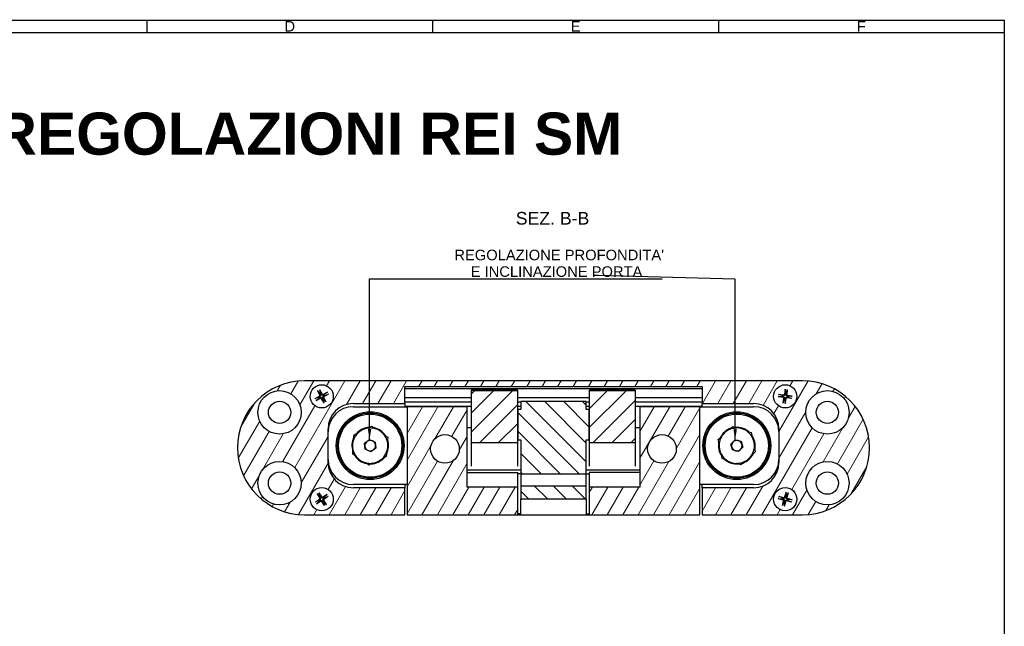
# Model space of a CAD drawing. Header units: millimetres. Extents: x 5 to 415, y 4 to 292.
# Tile 5 of 5: x 181 to 415, y 148 to 292. Entities that reach past the tile are written whole.
import ezdxf

# ---------------------------------------------------------------- set-up
doc = ezdxf.new("R2010")
doc.units = ezdxf.units.MM
for name, color, linetype, lineweight in [('Bordo (ISO)', 7, 'Continuous', 25), ('Simbolo (ISO)', 7, 'Continuous', 25), ('Tratteggio (ISO)', 7, 'Continuous', 15), ('Visibile (ISO)', 7, 'Continuous', 25)]:
    doc.layers.add(name, color=color, linetype=linetype, lineweight=lineweight)
doc.styles.add('Etichetta testo (ISO)', font='ARIAL.TTF')
doc.styles.add('Miglioranzo', font='ARIAL.TTF')
doc.dimstyles.new('Default - Metodo 1b (ISO)$7', dxfattribs={"dimtxt": 2.5, "dimasz": 2.5, "dimexe": 3.175, "dimexo": 0, "dimgap": 0.762, "dimtad": 1, "dimtoh": 1, "dimrnd": 1e-08, "dimtxsty": 'Miglioranzo', "dimcen": 0.09, "dimdle": 10, "dimclrd": 256, "dimclre": 256, "dimclrt": 256, "dimazin": 2, "dimtfac": 1.4, "dimtmove": 0, "dimatfit": 3, "dimfxl": 1, "dimtolj": 1, "dimlwd": -1, "dimlwe": -1, "dimarcsym": 0})

# ---------------------------------------------------------------- blocks, each defined once
blk = doc.blocks.new('Bordi Bordo A3')
at = {"layer": 'Bordo (ISO)'}
for p, q in [((8, 292), (415, 292)), ((211.5, 292), (211.5, 289)), ((279.33, 292), (279.33, 289)), ((347.17, 292), (347.17, 289)), ((415, 292), (415, 5)), ((415, 292), (415, 289)), ((5, 289), (415, 289))]:
    blk.add_line(p, q, dxfattribs=at)
at = {"layer": 'Bordo (ISO)', "insert": (245.42, 290.5), "char_height": 2.5, "width": 7.6983, "attachment_point": 5, "style": 'Miglioranzo'}
blk.add_mtext('D', dxfattribs=at)
at = {"layer": 'Bordo (ISO)', "char_height": 2.5, "attachment_point": 5, "style": 'Miglioranzo'}
for s, insert in [('E', (313.25, 290.5)), ('F', (381.08, 290.5))]:
    blk.add_mtext(s, dxfattribs=dict(at, insert=insert))

msp = doc.modelspace()

# ---------------------------------------------------------------- hatches: boundary and pattern name
at = {"layer": 'Tratteggio (ISO)'}
h = msp.add_hatch(dxfattribs=at)
h.set_pattern_fill('ANSI31', color=256, scale=25.4, angle=15, style=0)
h.set_pattern_definition([(60, (0, 0), (-2.74963, 1.5875), [])])
edge = h.paths.add_edge_path()
edge.add_line((272.76, 201), (272.76, 205))
edge.add_line((272.76, 205), (343.26, 205))
edge.add_line((343.26, 205), (343.26, 201))
edge.add_line((343.26, 201), (355.51, 201))
edge.add_ellipse((355.51, 195), major_axis=(0, 6), ratio=1, start_angle=270, end_angle=360, ccw=False)
edge.add_line((361.51, 195), (361.51, 187))
edge.add_ellipse((355.51, 187), major_axis=(6, 0), ratio=1, start_angle=270, end_angle=360, ccw=False)
edge.add_line((355.51, 181), (343.26, 181))
edge.add_line((343.26, 181), (343.26, 174.6))
edge.add_line((343.26, 174.6), (367.11, 174.6))
edge.add_ellipse((367.11, 190.5), major_axis=(0, -15.9), ratio=1, start_angle=0, end_angle=180)
edge.add_line((367.11, 206.4), (248.91, 206.4))
edge.add_ellipse((248.91, 190.5), major_axis=(0, 15.9), ratio=1, start_angle=0, end_angle=180)
edge.add_line((248.91, 174.6), (272.76, 174.6))
edge.add_line((272.76, 174.6), (272.76, 181))
edge.add_line((272.76, 181), (260.51, 181))
edge.add_ellipse((260.51, 187), major_axis=(0, -6), ratio=1, start_angle=270, end_angle=360, ccw=False)
edge.add_line((254.51, 187), (254.51, 195))
edge.add_ellipse((260.51, 195), major_axis=(-6, 0), ratio=1, start_angle=270, end_angle=360, ccw=False)
edge.add_line((260.51, 201), (272.76, 201))
edge = h.paths.add_edge_path(flags=0)
edge.add_ellipse((373.01, 182.1), major_axis=(5.15, 0), ratio=1, start_angle=0, end_angle=360)
edge = h.paths.add_edge_path(flags=0)
edge.add_ellipse((373.01, 198.9), major_axis=(5.15, 0), ratio=1, start_angle=0, end_angle=360)
edge = h.paths.add_edge_path(flags=0)
edge.add_ellipse((243.01, 182.1), major_axis=(5.15, 0), ratio=1, start_angle=0, end_angle=360)
edge = h.paths.add_edge_path(flags=0)
edge.add_ellipse((243.01, 198.9), major_axis=(5.15, 0), ratio=1, start_angle=0, end_angle=360)
edge = h.paths.add_edge_path(flags=0)
edge.add_ellipse((253.01, 178.3), major_axis=(-1.48, 2.32), ratio=1, start_angle=0, end_angle=360)
edge = h.paths.add_edge_path(flags=0)
edge.add_ellipse((253.01, 202.7), major_axis=(-1.27, 2.44), ratio=1, start_angle=0, end_angle=360)
edge = h.paths.add_edge_path(flags=0)
edge.add_ellipse((363.01, 178.3), major_axis=(0.72, 2.65), ratio=1, start_angle=0, end_angle=360)
edge = h.paths.add_edge_path(flags=0)
edge.add_ellipse((363.01, 202.7), major_axis=(0.4, 2.72), ratio=1, start_angle=0, end_angle=360)
h.paths.add_polyline_path([(287.51, 200.25), (273.26, 200.25), (273.26, 174.6), (299.51, 174.6), (299.51, 181.17), (287.51, 181.17)])
edge = h.paths.add_edge_path(flags=0)
edge.add_ellipse((282.26, 190.22), major_axis=(3.4, 0), ratio=1, start_angle=0, end_angle=360)
h.paths.add_polyline_path([(342.76, 181.75), (342.76, 200.25), (328.51, 200.25), (328.51, 181.17), (316.51, 181.17), (316.51, 174.6), (342.76, 174.6)])
edge = h.paths.add_edge_path(flags=0)
edge.add_ellipse((333.76, 190.22), major_axis=(3.4, 0), ratio=1, start_angle=0, end_angle=360)
h = msp.add_hatch(dxfattribs=at)
h.set_pattern_fill('ANSI31', color=256, scale=25.4, style=0)
h.set_pattern_definition([(45, (0, 0), (-2.245064, 2.245064), [])])
h.paths.add_polyline_path([(299.51, 203.99), (288.51, 203.99), (288.51, 191.72), (299.51, 191.72), (299.51, 192.41), (299.51, 199.61)])
h.paths.add_polyline_path([(316.51, 203.99), (316.51, 199.61), (316.51, 192.41), (316.51, 191.72), (327.51, 191.72), (327.51, 203.99)])
h = msp.add_hatch(dxfattribs=at)
h.set_pattern_fill('ANSI31', color=256, scale=25.4, angle=90.0002, style=0)
h.set_pattern_definition([(135.0002, (0, 0), (-2.245056, -2.245072), [])])
h.paths.add_polyline_path([(315.76, 192.41), (316.51, 192.41), (316.51, 199.61), (315.76, 199.61), (315.76, 201.45), (300.26, 201.45), (300.26, 199.61), (299.51, 199.61), (299.51, 192.41), (300.26, 192.41), (300.26, 184.32), (315.76, 184.32)])
h.paths.add_polyline_path([(315.76, 178.38), (315.76, 181.41), (300.26, 181.41), (300.26, 178.38)])

# ---------------------------------------------------------------- linework, layer by layer
at = {"layer": 'Visibile (ISO)'}
for p, q in [((367.11, 206.4), (248.91, 206.4)), ((252.03, 204.04), (252.54, 203.01)), ((252.07, 203.96), (252.56, 203.31)), ((252.48, 204.28), (253.03, 203.26)), ((252.78, 203.42), (252.52, 204.2)), ((254.35, 203.69), (253.32, 203.17)), ((254.27, 203.64), (253.61, 203.16)), ((272.76, 201), (272.76, 205)), ((272.76, 205), (343.26, 205)), ((272.76, 204.6), (278.76, 204.6)), ((278.76, 204.6), (337.26, 204.6)), ((288.51, 204.19), (288.51, 204.01)), ((288.51, 204.19), (288.51, 204.19)), ((299.51, 204.19), (288.51, 204.19)), ((288.51, 203.99), (288.51, 204.01)), ((299.51, 203.99), (288.51, 203.99)), ((288.51, 203.99), (288.51, 191.72)), ((299.51, 204.19), (299.51, 204.19)), ((299.51, 204.01), (299.51, 204.19)), ((299.51, 204.01), (299.51, 203.99)), ((299.51, 191.72), (299.51, 203.99)), ((316.51, 204.19), (316.51, 204.01)), ((316.51, 204.19), (316.51, 204.19)), ((327.51, 204.19), (316.51, 204.19)), ((316.51, 203.99), (316.51, 204.01)), ((316.51, 203.99), (316.51, 191.72)), ((327.51, 203.99), (316.51, 203.99)), ((327.51, 204.19), (327.51, 204.19)), ((327.51, 204.01), (327.51, 204.19)), ((327.51, 204.01), (327.51, 203.99)), ((327.51, 191.72), (327.51, 203.99)), ((337.26, 204.6), (343.26, 204.6)), ((343.26, 205), (343.26, 201)), ((363, 204.37), (362.81, 203.23)), ((362.99, 204.28), (363, 203.46)), ((363.24, 203.42), (363.48, 204.2)), ((363.5, 204.29), (363.36, 203.15)), ((251.44, 202.17), (252.45, 202.72)), ((252.3, 202.47), (251.52, 202.21)), ((251.67, 201.72), (252.71, 202.23)), ((251.75, 201.76), (252.41, 202.25)), ((253.55, 201.13), (252.99, 202.14)), ((253.25, 201.99), (253.51, 201.21)), ((253.95, 201.44), (253.46, 202.1)), ((254, 201.36), (253.48, 202.4)), ((254.59, 203.24), (253.57, 202.68)), ((253.73, 202.94), (254.5, 203.2)), ((260.51, 201), (272.76, 201)), ((272.76, 202.4), (278.76, 202.4)), ((272.76, 201.4), (278.76, 201.4)), ((272.76, 201), (272.76, 200.25)), ((278.76, 202.4), (288.51, 202.4)), ((278.76, 201.4), (288.51, 201.4)), ((299.51, 202.4), (316.51, 202.4)), ((299.51, 201.4), (300.26, 201.4)), ((315.76, 201.45), (300.26, 201.45)), ((300.26, 201.45), (300.26, 199.61)), ((315.76, 199.61), (315.76, 201.45)), ((315.76, 201.4), (316.51, 201.4)), ((327.51, 202.4), (337.26, 202.4)), ((327.51, 201.4), (337.26, 201.4)), ((337.26, 202.4), (343.26, 202.4)), ((337.26, 201.4), (343.26, 201.4)), ((343.26, 201), (355.51, 201)), ((343.26, 200.25), (343.26, 201)), ((361.35, 202.69), (362.49, 202.5)), ((361.42, 203.19), (362.57, 203.05)), ((361.44, 202.68), (362.26, 202.69)), ((362.29, 202.93), (361.51, 203.17)), ((362.52, 201.11), (362.67, 202.26)), ((362.78, 201.99), (362.54, 201.2)), ((363.03, 201.04), (363.22, 202.18)), ((363.04, 201.13), (363.03, 201.95)), ((364.6, 202.22), (363.45, 202.36)), ((364.67, 202.72), (363.53, 202.91)), ((363.73, 202.48), (364.51, 202.23)), ((364.58, 202.73), (363.76, 202.72)), ((260.51, 200.25), (273.26, 200.25)), ((272.76, 200.4), (278.76, 200.4)), ((287.51, 200.25), (273.26, 200.25)), ((273.26, 200.25), (273.26, 174.6)), ((278.76, 200.4), (288.51, 200.4)), ((287.51, 181.17), (287.51, 200.25)), ((299.51, 200.4), (300.26, 200.4)), ((300.26, 199.61), (299.51, 199.61)), ((299.51, 199.61), (299.51, 192.41)), ((315.76, 200.4), (316.51, 200.4)), ((316.51, 199.61), (315.76, 199.61)), ((316.51, 192.41), (316.51, 199.61)), ((327.51, 200.4), (337.26, 200.4)), ((342.76, 200.25), (328.51, 200.25)), ((328.51, 200.25), (328.51, 181.17)), ((337.26, 200.4), (343.26, 200.4)), ((342.76, 181.75), (342.76, 200.25)), ((342.76, 200.25), (355.51, 200.25)), ((254.51, 187), (254.51, 195)), ((264.31, 195.35), (264.85, 195.61)), ((264.85, 195.61), (265.35, 195.27)), ((288.51, 195.22), (287.51, 195.22)), ((328.51, 195.22), (327.51, 195.22)), ((350.11, 195.12), (350.56, 195.52)), ((350.56, 195.52), (351.13, 195.34)), ((354.38, 194.27), (354.95, 194.09)), ((354.95, 194.09), (355.07, 193.5)), ((361.51, 195), (361.51, 187)), ((260.65, 193), (260.69, 193.6)), ((260.69, 193.6), (261.23, 193.86)), ((263.19, 191.59), (264.36, 192.44)), ((264.36, 192.44), (265.68, 191.85)), ((265.68, 191.85), (265.83, 190.41)), ((268.17, 193.35), (268.67, 193.01)), ((268.67, 193.01), (268.63, 192.41)), ((288.51, 191.72), (299.51, 191.72)), ((288.51, 191.72), (288.51, 186.11)), ((299.51, 192.41), (300.26, 192.41)), ((299.51, 186.11), (299.51, 191.72)), ((300.26, 192.41), (300.26, 184.32)), ((315.76, 192.41), (316.51, 192.41)), ((315.76, 184.32), (315.76, 192.41)), ((316.51, 191.72), (327.51, 191.72)), ((316.51, 191.72), (316.51, 186.11)), ((327.51, 186.11), (327.51, 191.72)), ((347.12, 192.44), (347.57, 192.84)), ((347.25, 191.85), (347.12, 192.44)), ((350.12, 191.37), (351.13, 192.4)), ((351.13, 192.4), (352.53, 192.03)), ((352.53, 192.03), (352.91, 190.64)), ((260.35, 188.99), (260.4, 189.59)), ((263.34, 190.16), (263.19, 191.59)), ((264.66, 189.57), (263.34, 190.16)), ((265.83, 190.41), (264.66, 189.57)), ((350.5, 189.98), (350.12, 191.37)), ((351.89, 189.61), (350.5, 189.98)), ((352.91, 190.64), (351.89, 189.61)), ((355.9, 189.57), (355.46, 189.17)), ((355.78, 190.16), (355.9, 189.57)), ((260.85, 188.66), (260.35, 188.99)), ((268.33, 188.41), (267.79, 188.15)), ((268.38, 189.01), (268.33, 188.41)), ((348.07, 187.92), (347.95, 188.51)), ((348.64, 187.73), (348.07, 187.92)), ((264.17, 186.4), (263.68, 186.73)), ((264.71, 186.66), (264.17, 186.4)), ((300.26, 185.22), (287.51, 185.22)), ((287.51, 184.6), (299.51, 184.6)), ((299.51, 181.17), (299.51, 184.6)), ((328.51, 185.22), (315.76, 185.22)), ((328.51, 184.6), (316.51, 184.6)), ((316.51, 184.6), (316.51, 181.17)), ((352.47, 186.48), (351.89, 186.67)), ((352.91, 186.88), (352.47, 186.48)), ((300.26, 184.35), (299.51, 184.35)), ((300.26, 184.32), (315.76, 184.32)), ((300.26, 184.32), (300.26, 182.49)), ((300.26, 182.49), (300.26, 181.41)), ((315.76, 184.35), (316.51, 184.35)), ((315.76, 182.49), (315.76, 184.32)), ((315.76, 181.41), (315.76, 182.49)), ((273.26, 181.75), (260.51, 181.75)), ((272.76, 181), (260.51, 181)), ((272.76, 181.75), (272.76, 181)), ((272.76, 174.6), (272.76, 181)), ((299.51, 181.17), (287.51, 181.17)), ((299.51, 174.6), (299.51, 181.17)), ((315.76, 181.41), (300.26, 181.41)), ((300.26, 181.41), (300.26, 178.38)), ((315.76, 178.38), (315.76, 181.41)), ((328.51, 181.17), (316.51, 181.17)), ((316.51, 181.17), (316.51, 174.6)), ((342.76, 174.6), (342.76, 181.75)), ((355.51, 181.75), (342.76, 181.75)), ((343.26, 181), (343.26, 181.75)), ((355.51, 181), (343.26, 181)), ((343.26, 181), (343.26, 174.6)), ((363.2, 179.96), (362.87, 178.85)), ((251.49, 177.64), (252.45, 178.28)), ((252.32, 178.01), (251.57, 177.68)), ((251.76, 177.21), (252.75, 177.81)), ((251.84, 177.26), (252.45, 177.8)), ((251.92, 179.55), (252.52, 178.57)), ((251.97, 179.48), (252.51, 178.86)), ((252.34, 179.83), (252.98, 178.86)), ((252.72, 179), (252.39, 179.75)), ((253.68, 176.78), (253.04, 177.74)), ((254.26, 179.4), (253.27, 178.8)), ((253.31, 177.61), (253.63, 176.86)), ((254.11, 177.05), (253.51, 178.04)), ((254.06, 177.13), (253.51, 177.74)), ((254.19, 179.35), (253.57, 178.81)), ((254.53, 178.97), (253.57, 178.33)), ((253.7, 178.6), (254.46, 178.92)), ((300.26, 178.38), (315.76, 178.38)), ((300.26, 174.6), (300.26, 178.38)), ((315.76, 178.38), (315.76, 174.6)), ((361.36, 178.49), (362.47, 178.16)), ((361.45, 178.47), (362.26, 178.38)), ((361.49, 178.98), (362.61, 178.7)), ((362.33, 178.62), (361.58, 178.95)), ((362.33, 176.78), (362.62, 177.91)), ((362.7, 177.62), (362.36, 176.87)), ((362.82, 176.65), (363.15, 177.76)), ((363.18, 179.87), (363.09, 179.05)), ((363.33, 178.99), (363.66, 179.73)), ((363.69, 179.82), (363.41, 178.7)), ((364.53, 177.63), (363.41, 177.91)), ((364.66, 178.12), (363.55, 178.44)), ((363.7, 177.99), (364.44, 177.65)), ((364.57, 178.14), (363.76, 178.23)), ((362.84, 176.74), (362.93, 177.55)), ((248.91, 174.6), (272.76, 174.6)), ((273.26, 174.6), (299.51, 174.6)), ((300.26, 174.85), (299.51, 174.85)), ((299.51, 174.6), (300.26, 174.6)), ((300.26, 174.6), (315.76, 174.6)), ((315.76, 174.85), (316.51, 174.85)), ((315.76, 174.6), (316.51, 174.6)), ((316.51, 174.6), (342.76, 174.6)), ((343.26, 174.6), (367.11, 174.6))]:
    msp.add_line(p, q, dxfattribs=at)
for centre, radius in [((243.01, 198.9), 5.15), ((253.01, 202.7), 2.75), ((363.01, 202.7), 2.75), ((373.01, 198.9), 5.15), ((243.01, 198.9), 2.65), ((373.01, 198.9), 2.65), ((264.51, 191), 8.05), ((264.51, 191), 7.75), ((351.51, 191), 8.05), ((351.51, 191), 7.75), ((264.51, 191), 7.5), ((351.51, 191), 7.5), ((282.26, 190.22), 3.4), ((333.76, 190.22), 3.4), ((243.01, 182.1), 5.15), ((373.01, 182.1), 5.15), ((243.01, 182.1), 2.65), ((373.01, 182.1), 2.65), ((253.01, 178.3), 2.75), ((363.01, 178.3), 2.75)]:
    msp.add_circle(centre, radius, dxfattribs=at)
for centre, radius, start, end in [((248.91, 190.5), 15.9, 90, 270), ((367.11, 190.5), 15.9, 270, 90), ((253.01, 202.7), 0.752, 108.1207, 126.905), ((363.01, 202.7), 0.752, 72.3479, 91.1322), ((253.01, 202.7), 0.752, 198.1207, 216.905), ((252.35, 202.91), 0.215, 298.6451, 26.3806), ((252.8, 202.04), 0.215, 28.6451, 116.3806), ((253.22, 203.37), 0.215, 208.6451, 296.3806), ((253.01, 202.7), 0.752, 288.1207, 306.905), ((253.67, 202.49), 0.215, 118.6451, 206.3806), ((253.01, 202.7), 0.752, 18.1207, 36.905), ((260.51, 195), 6, 90, 180), ((355.51, 195), 6, 0, 90), ((363.01, 202.7), 0.752, 162.3479, 181.1322), ((362.46, 202.29), 0.215, 352.8723, 80.6078), ((362.6, 203.26), 0.215, 262.8723, 350.6078), ((363.01, 202.7), 0.752, 252.3479, 271.1322), ((363.43, 202.15), 0.215, 82.8723, 170.6078), ((363.57, 203.12), 0.215, 172.8723, 260.6078), ((363.01, 202.7), 0.752, 342.3479, 1.1322), ((260.51, 194.25), 6, 90, 180), ((278.26, 199.72), 5, 172.1951, 173.9267), ((337.76, 199.72), 5, 6.0733, 7.8049), ((355.51, 194.25), 6, 0, 90), ((264.51, 191), 4.2, 133.5467, 158.0411), ((264.51, 191), 4.35, 92.6529, 138.9349), ((264.51, 191), 4.2, 98.0411, 133.5467), ((264.51, 191), 4.2, 73.5467, 98.0411), ((264.51, 191), 4.35, 32.6529, 78.9349), ((264.51, 191), 4.2, 38.0411, 73.5467), ((351.51, 191), 4.35, 108.7713, 155.0533), ((351.51, 191), 4.2, 114.1595, 149.6651), ((351.51, 191), 4.2, 89.6651, 114.1595), ((351.51, 191), 4.35, 48.7713, 95.0533), ((351.51, 191), 4.2, 54.1595, 89.6651), ((351.51, 191), 4.2, 29.6651, 54.1595), ((264.51, 191), 4.35, 152.6529, 198.9349), ((264.51, 191), 4.2, 158.0411, 193.5467), ((264.51, 191), 1.25, 125.8605, 185.8605), ((264.51, 191), 1.25, 65.8605, 125.8605), ((264.51, 191), 1.25, 5.8605, 65.8605), ((264.51, 191), 4.2, 13.5467, 38.0411), ((264.51, 191), 4.35, 332.6529, 18.9349), ((264.51, 191), 4.2, 338.0411, 13.5467), ((351.51, 191), 4.35, 168.7713, 215.0533), ((351.51, 191), 4.2, 149.6651, 174.1595), ((351.51, 191), 1.25, 135.2675, 195.2675), ((351.51, 191), 1.25, 75.2675, 135.2675), ((351.51, 191), 1.25, 15.2675, 75.2675), ((351.51, 191), 4.35, 348.7713, 35.0533), ((351.51, 191), 4.2, 354.1595, 29.6651), ((264.51, 191), 4.2, 193.5467, 218.0411), ((264.51, 191), 1.25, 185.8605, 245.8605), ((264.51, 191), 1.25, 245.8605, 305.8605), ((264.51, 191), 1.25, 305.8605, 5.8605), ((264.51, 191), 4.2, 313.5467, 338.0411), ((351.51, 191), 4.2, 174.1595, 209.6651), ((351.51, 191), 1.25, 195.2675, 255.2675), ((351.51, 191), 1.25, 255.2675, 315.2675), ((351.51, 191), 1.25, 315.2675, 15.2675), ((351.51, 191), 4.2, 329.6651, 354.1595), ((260.51, 187.75), 6, 180, 270), ((260.51, 187), 6, 180, 270), ((264.51, 191), 4.35, 212.6529, 258.9349), ((264.51, 191), 4.2, 218.0411, 253.5467), ((264.51, 191), 4.2, 253.5467, 278.0411), ((264.51, 191), 4.35, 272.6529, 318.9349), ((264.51, 191), 4.2, 278.0411, 313.5467), ((351.51, 191), 4.2, 209.6651, 234.1595), ((351.51, 191), 4.35, 228.7713, 275.0533), ((351.51, 191), 4.2, 234.1595, 269.6651), ((351.51, 191), 4.2, 269.6651, 294.1595), ((351.51, 191), 4.35, 288.7713, 335.0533), ((351.51, 191), 4.2, 294.1595, 329.6651), ((355.51, 187.75), 6, 270, 0), ((355.51, 187), 6, 270, 0), ((253.01, 178.3), 0.752, 203.0663, 221.8507), ((252.33, 178.45), 0.215, 303.5908, 31.3263), ((253.01, 178.3), 0.752, 113.0663, 131.8507), ((252.86, 177.63), 0.215, 33.5908, 121.3263), ((253.16, 178.98), 0.215, 213.5908, 301.3263), ((253.01, 178.3), 0.752, 293.0663, 311.8507), ((253.69, 178.15), 0.215, 123.5908, 211.3263), ((253.01, 178.3), 0.752, 23.0663, 41.8507), ((363.01, 178.3), 0.752, 155.3397, 174.1241), ((362.41, 177.96), 0.215, 345.8642, 73.5997), ((362.67, 178.91), 0.215, 255.8642, 343.5997), ((363.01, 178.3), 0.752, 245.3397, 264.1241), ((363.01, 178.3), 0.752, 65.3397, 84.1241), ((363.36, 177.7), 0.215, 75.8642, 163.5997), ((363.61, 178.65), 0.215, 165.8642, 253.5997), ((363.01, 178.3), 0.752, 335.3397, 354.1241)]:
    msp.add_arc(centre, radius, start, end, dxfattribs=at)
for points, knots in [([(252.07, 203.96), (252.07, 203.97), (252.07, 203.97), (252.06, 203.99), (252.05, 204), (252.04, 204.02), (252.03, 204.03), (252.03, 204.04)], [0.03495487, 0.03495487, 0.03495487, 0.03495487, 0.03801973, 0.03801973, 0.04181436, 0.04181436, 0.04566018, 0.04566018, 0.04566018, 0.04566018]), ([(252.48, 204.28), (252.48, 204.27), (252.49, 204.25), (252.5, 204.23), (252.51, 204.22), (252.51, 204.21), (252.52, 204.2), (252.52, 204.2)], [0.0153115, 0.0153115, 0.0153115, 0.0153115, 0.01915732, 0.01915732, 0.02295195, 0.02295195, 0.02601681, 0.02601681, 0.02601681, 0.02601681]), ([(254.27, 203.64), (254.28, 203.65), (254.28, 203.65), (254.3, 203.66), (254.31, 203.66), (254.33, 203.68), (254.34, 203.68), (254.35, 203.69)], [0.03495487, 0.03495487, 0.03495487, 0.03495487, 0.03801973, 0.03801973, 0.04181436, 0.04181436, 0.04566018, 0.04566018, 0.04566018, 0.04566018]), ([(362.99, 204.28), (362.99, 204.28), (362.99, 204.29), (362.99, 204.3), (362.99, 204.32), (362.99, 204.34), (362.99, 204.35), (363, 204.37)], [0.03495487, 0.03495487, 0.03495487, 0.03495487, 0.03801973, 0.03801973, 0.04181436, 0.04181436, 0.04566018, 0.04566018, 0.04566018, 0.04566018]), ([(363.5, 204.29), (363.5, 204.28), (363.5, 204.27), (363.49, 204.24), (363.49, 204.23), (363.49, 204.21), (363.48, 204.21), (363.48, 204.2)], [0.0153115, 0.0153115, 0.0153115, 0.0153115, 0.01915732, 0.01915732, 0.02295195, 0.02295195, 0.02601681, 0.02601681, 0.02601681, 0.02601681]), ([(251.44, 202.17), (251.45, 202.18), (251.46, 202.18), (251.48, 202.19), (251.49, 202.2), (251.51, 202.2), (251.52, 202.21), (251.52, 202.21)], [0.0153115, 0.0153115, 0.0153115, 0.0153115, 0.01915732, 0.01915732, 0.02295195, 0.02295195, 0.02601681, 0.02601681, 0.02601681, 0.02601681]), ([(251.75, 201.76), (251.75, 201.76), (251.74, 201.76), (251.73, 201.75), (251.72, 201.74), (251.7, 201.73), (251.68, 201.72), (251.67, 201.72)], [0.03495487, 0.03495487, 0.03495487, 0.03495487, 0.03801973, 0.03801973, 0.04181436, 0.04181436, 0.04566018, 0.04566018, 0.04566018, 0.04566018]), ([(252.69, 203.08), (252.7, 203.04), (252.72, 203), (252.73, 202.94), (252.73, 202.91), (252.73, 202.85), (252.72, 202.82), (252.71, 202.77), (252.69, 202.74), (252.66, 202.69), (252.65, 202.67), (252.6, 202.62), (252.57, 202.6), (252.53, 202.58)], [0.16722794, 0.16722794, 0.16722794, 0.16722794, 0.17980141, 0.17980141, 0.1882428, 0.1882428, 0.19668418, 0.19668418, 0.20512557, 0.20512557, 0.21356695, 0.21356695, 0.22614043, 0.22614043, 0.22614043, 0.22614043]), ([(252.64, 202.38), (252.67, 202.4), (252.71, 202.41), (252.77, 202.42), (252.8, 202.42), (252.86, 202.42), (252.89, 202.42), (252.95, 202.4), (252.97, 202.39), (253.02, 202.36), (253.04, 202.34), (253.09, 202.29), (253.11, 202.26), (253.13, 202.22)], [0.16722794, 0.16722794, 0.16722794, 0.16722794, 0.17980141, 0.17980141, 0.1882428, 0.1882428, 0.19668418, 0.19668418, 0.20512557, 0.20512557, 0.21356695, 0.21356695, 0.22614043, 0.22614043, 0.22614043, 0.22614043]), ([(253.39, 203.03), (253.35, 203.01), (253.31, 203), (253.25, 202.98), (253.22, 202.98), (253.16, 202.99), (253.13, 202.99), (253.08, 203.01), (253.05, 203.02), (253, 203.05), (252.98, 203.07), (252.93, 203.12), (252.91, 203.15), (252.89, 203.19)], [0.16722794, 0.16722794, 0.16722794, 0.16722794, 0.17980141, 0.17980141, 0.1882428, 0.1882428, 0.19668418, 0.19668418, 0.20512557, 0.20512557, 0.21356695, 0.21356695, 0.22614043, 0.22614043, 0.22614043, 0.22614043]), ([(253.34, 202.33), (253.32, 202.36), (253.3, 202.4), (253.29, 202.47), (253.29, 202.49), (253.29, 202.55), (253.3, 202.58), (253.32, 202.64), (253.33, 202.66), (253.36, 202.71), (253.38, 202.74), (253.42, 202.78), (253.46, 202.81), (253.49, 202.82)], [0.16722794, 0.16722794, 0.16722794, 0.16722794, 0.17980141, 0.17980141, 0.1882428, 0.1882428, 0.19668418, 0.19668418, 0.20512557, 0.20512557, 0.21356695, 0.21356695, 0.22614043, 0.22614043, 0.22614043, 0.22614043]), ([(253.55, 201.13), (253.54, 201.14), (253.53, 201.15), (253.52, 201.17), (253.52, 201.19), (253.51, 201.2), (253.51, 201.21), (253.51, 201.21)], [0.0153115, 0.0153115, 0.0153115, 0.0153115, 0.01915732, 0.01915732, 0.02295195, 0.02295195, 0.02601681, 0.02601681, 0.02601681, 0.02601681]), ([(253.95, 201.44), (253.95, 201.44), (253.96, 201.43), (253.97, 201.42), (253.97, 201.41), (253.98, 201.39), (253.99, 201.37), (254, 201.36)], [0.03495487, 0.03495487, 0.03495487, 0.03495487, 0.03801973, 0.03801973, 0.04181436, 0.04181436, 0.04566018, 0.04566018, 0.04566018, 0.04566018]), ([(254.59, 203.24), (254.58, 203.23), (254.56, 203.22), (254.54, 203.21), (254.53, 203.21), (254.51, 203.2), (254.51, 203.2), (254.5, 203.2)], [0.0153115, 0.0153115, 0.0153115, 0.0153115, 0.01915732, 0.01915732, 0.02295195, 0.02295195, 0.02601681, 0.02601681, 0.02601681, 0.02601681]), ([(361.44, 202.68), (361.44, 202.68), (361.43, 202.68), (361.41, 202.68), (361.4, 202.68), (361.38, 202.68), (361.36, 202.69), (361.35, 202.69)], [0.03495487, 0.03495487, 0.03495487, 0.03495487, 0.03801973, 0.03801973, 0.04181436, 0.04181436, 0.04566018, 0.04566018, 0.04566018, 0.04566018]), ([(361.42, 203.19), (361.43, 203.19), (361.45, 203.19), (361.47, 203.18), (361.48, 203.18), (361.5, 203.18), (361.51, 203.18), (361.51, 203.17)], [0.0153115, 0.0153115, 0.0153115, 0.0153115, 0.01915732, 0.01915732, 0.02295195, 0.02295195, 0.02601681, 0.02601681, 0.02601681, 0.02601681]), ([(362.52, 202.66), (362.56, 202.65), (362.6, 202.64), (362.65, 202.61), (362.68, 202.6), (362.73, 202.56), (362.75, 202.54), (362.78, 202.49), (362.79, 202.47), (362.82, 202.41), (362.82, 202.39), (362.83, 202.32), (362.83, 202.28), (362.83, 202.24)], [0.16722794, 0.16722794, 0.16722794, 0.16722794, 0.17980141, 0.17980141, 0.1882428, 0.1882428, 0.19668418, 0.19668418, 0.20512557, 0.20512557, 0.21356695, 0.21356695, 0.22614043, 0.22614043, 0.22614043, 0.22614043]), ([(362.52, 201.11), (362.53, 201.13), (362.53, 201.14), (362.53, 201.16), (362.53, 201.18), (362.54, 201.19), (362.54, 201.2), (362.54, 201.2)], [0.0153115, 0.0153115, 0.0153115, 0.0153115, 0.01915732, 0.01915732, 0.02295195, 0.02295195, 0.02601681, 0.02601681, 0.02601681, 0.02601681]), ([(362.97, 203.2), (362.96, 203.16), (362.95, 203.12), (362.92, 203.06), (362.91, 203.04), (362.87, 202.99), (362.85, 202.97), (362.8, 202.94), (362.78, 202.92), (362.72, 202.9), (362.7, 202.89), (362.63, 202.88), (362.59, 202.88), (362.55, 202.89)], [0.16722794, 0.16722794, 0.16722794, 0.16722794, 0.17980141, 0.17980141, 0.1882428, 0.1882428, 0.19668418, 0.19668418, 0.20512557, 0.20512557, 0.21356695, 0.21356695, 0.22614043, 0.22614043, 0.22614043, 0.22614043]), ([(363.04, 201.13), (363.04, 201.13), (363.04, 201.12), (363.04, 201.1), (363.03, 201.09), (363.03, 201.07), (363.03, 201.05), (363.03, 201.04)], [0.03495487, 0.03495487, 0.03495487, 0.03495487, 0.03801973, 0.03801973, 0.04181436, 0.04181436, 0.04566018, 0.04566018, 0.04566018, 0.04566018]), ([(363.06, 202.21), (363.06, 202.25), (363.07, 202.29), (363.1, 202.35), (363.12, 202.37), (363.15, 202.42), (363.18, 202.44), (363.22, 202.47), (363.25, 202.49), (363.3, 202.51), (363.33, 202.52), (363.39, 202.53), (363.43, 202.53), (363.47, 202.52)], [0.16722794, 0.16722794, 0.16722794, 0.16722794, 0.17980141, 0.17980141, 0.1882428, 0.1882428, 0.19668418, 0.19668418, 0.20512557, 0.20512557, 0.21356695, 0.21356695, 0.22614043, 0.22614043, 0.22614043, 0.22614043]), ([(363.51, 202.75), (363.47, 202.75), (363.43, 202.77), (363.37, 202.79), (363.34, 202.81), (363.3, 202.84), (363.28, 202.87), (363.24, 202.91), (363.23, 202.94), (363.21, 202.99), (363.2, 203.02), (363.19, 203.08), (363.19, 203.13), (363.2, 203.17)], [0.16722794, 0.16722794, 0.16722794, 0.16722794, 0.17980141, 0.17980141, 0.1882428, 0.1882428, 0.19668418, 0.19668418, 0.20512557, 0.20512557, 0.21356695, 0.21356695, 0.22614043, 0.22614043, 0.22614043, 0.22614043]), ([(364.6, 202.22), (364.59, 202.22), (364.57, 202.22), (364.55, 202.22), (364.54, 202.23), (364.52, 202.23), (364.52, 202.23), (364.51, 202.23)], [0.0153115, 0.0153115, 0.0153115, 0.0153115, 0.01915732, 0.01915732, 0.02295195, 0.02295195, 0.02601681, 0.02601681, 0.02601681, 0.02601681]), ([(364.58, 202.73), (364.59, 202.73), (364.6, 202.73), (364.61, 202.73), (364.62, 202.73), (364.65, 202.72), (364.66, 202.72), (364.67, 202.72)], [0.03495487, 0.03495487, 0.03495487, 0.03495487, 0.03801973, 0.03801973, 0.04181436, 0.04181436, 0.04566018, 0.04566018, 0.04566018, 0.04566018]), ([(363.18, 179.87), (363.18, 179.87), (363.18, 179.88), (363.18, 179.89), (363.19, 179.91), (363.19, 179.93), (363.2, 179.94), (363.2, 179.96)], [0.03495487, 0.03495487, 0.03495487, 0.03495487, 0.03801973, 0.03801973, 0.04181436, 0.04181436, 0.04566018, 0.04566018, 0.04566018, 0.04566018]), ([(251.49, 177.64), (251.5, 177.64), (251.51, 177.65), (251.53, 177.66), (251.54, 177.67), (251.56, 177.68), (251.56, 177.68), (251.57, 177.68)], [0.0153115, 0.0153115, 0.0153115, 0.0153115, 0.01915732, 0.01915732, 0.02295195, 0.02295195, 0.02601681, 0.02601681, 0.02601681, 0.02601681]), ([(251.97, 179.48), (251.96, 179.48), (251.96, 179.49), (251.95, 179.5), (251.94, 179.51), (251.93, 179.53), (251.92, 179.54), (251.92, 179.55)], [0.03495487, 0.03495487, 0.03495487, 0.03495487, 0.03801973, 0.03801973, 0.04181436, 0.04181436, 0.04566018, 0.04566018, 0.04566018, 0.04566018]), ([(252.34, 179.83), (252.35, 179.82), (252.36, 179.8), (252.37, 179.78), (252.38, 179.77), (252.39, 179.76), (252.39, 179.75), (252.39, 179.75)], [0.0153115, 0.0153115, 0.0153115, 0.0153115, 0.01915732, 0.01915732, 0.02295195, 0.02295195, 0.02601681, 0.02601681, 0.02601681, 0.02601681]), ([(252.65, 178.65), (252.68, 178.62), (252.69, 178.58), (252.71, 178.52), (252.72, 178.49), (252.72, 178.43), (252.71, 178.4), (252.7, 178.34), (252.69, 178.31), (252.67, 178.26), (252.65, 178.24), (252.61, 178.19), (252.58, 178.16), (252.54, 178.14)], [0.16722794, 0.16722794, 0.16722794, 0.16722794, 0.17980141, 0.17980141, 0.1882428, 0.1882428, 0.19668418, 0.19668418, 0.20512557, 0.20512557, 0.21356695, 0.21356695, 0.22614043, 0.22614043, 0.22614043, 0.22614043]), ([(252.67, 177.95), (252.7, 177.97), (252.74, 177.99), (252.8, 178), (252.83, 178.01), (252.89, 178.01), (252.92, 178.01), (252.97, 177.99), (253, 177.98), (253.05, 177.96), (253.08, 177.94), (253.13, 177.9), (253.15, 177.87), (253.17, 177.83)], [0.16722794, 0.16722794, 0.16722794, 0.16722794, 0.17980141, 0.17980141, 0.1882428, 0.1882428, 0.19668418, 0.19668418, 0.20512557, 0.20512557, 0.21356695, 0.21356695, 0.22614043, 0.22614043, 0.22614043, 0.22614043]), ([(253.36, 178.66), (253.32, 178.64), (253.29, 178.62), (253.22, 178.6), (253.2, 178.6), (253.14, 178.6), (253.11, 178.6), (253.05, 178.61), (253.02, 178.62), (252.97, 178.65), (252.95, 178.67), (252.9, 178.71), (252.87, 178.74), (252.85, 178.77)], [0.16722794, 0.16722794, 0.16722794, 0.16722794, 0.17980141, 0.17980141, 0.1882428, 0.1882428, 0.19668418, 0.19668418, 0.20512557, 0.20512557, 0.21356695, 0.21356695, 0.22614043, 0.22614043, 0.22614043, 0.22614043]), ([(253.37, 177.96), (253.35, 177.99), (253.33, 178.03), (253.31, 178.09), (253.31, 178.12), (253.31, 178.18), (253.31, 178.21), (253.32, 178.26), (253.33, 178.29), (253.36, 178.34), (253.37, 178.37), (253.42, 178.42), (253.45, 178.44), (253.48, 178.47)], [0.16722794, 0.16722794, 0.16722794, 0.16722794, 0.17980141, 0.17980141, 0.1882428, 0.1882428, 0.19668418, 0.19668418, 0.20512557, 0.20512557, 0.21356695, 0.21356695, 0.22614043, 0.22614043, 0.22614043, 0.22614043]), ([(254.19, 179.35), (254.19, 179.35), (254.2, 179.36), (254.21, 179.36), (254.22, 179.37), (254.24, 179.38), (254.25, 179.39), (254.26, 179.4)], [0.03495487, 0.03495487, 0.03495487, 0.03495487, 0.03801973, 0.03801973, 0.04181436, 0.04181436, 0.04566018, 0.04566018, 0.04566018, 0.04566018]), ([(254.53, 178.97), (254.52, 178.96), (254.51, 178.96), (254.49, 178.94), (254.48, 178.94), (254.47, 178.93), (254.46, 178.93), (254.46, 178.92)], [0.0153115, 0.0153115, 0.0153115, 0.0153115, 0.01915732, 0.01915732, 0.02295195, 0.02295195, 0.02601681, 0.02601681, 0.02601681, 0.02601681]), ([(361.45, 178.47), (361.44, 178.47), (361.44, 178.47), (361.42, 178.48), (361.41, 178.48), (361.39, 178.48), (361.37, 178.49), (361.36, 178.49)], [0.03495487, 0.03495487, 0.03495487, 0.03495487, 0.03801973, 0.03801973, 0.04181436, 0.04181436, 0.04566018, 0.04566018, 0.04566018, 0.04566018]), ([(361.49, 178.98), (361.51, 178.98), (361.52, 178.97), (361.54, 178.97), (361.55, 178.96), (361.57, 178.96), (361.58, 178.96), (361.58, 178.95)], [0.0153115, 0.0153115, 0.0153115, 0.0153115, 0.01915732, 0.01915732, 0.02295195, 0.02295195, 0.02601681, 0.02601681, 0.02601681, 0.02601681]), ([(362.51, 178.32), (362.55, 178.31), (362.59, 178.29), (362.65, 178.26), (362.67, 178.24), (362.71, 178.2), (362.73, 178.17), (362.76, 178.12), (362.77, 178.1), (362.78, 178.04), (362.79, 178.01), (362.79, 177.95), (362.78, 177.91), (362.77, 177.87)], [0.16722794, 0.16722794, 0.16722794, 0.16722794, 0.17980141, 0.17980141, 0.1882428, 0.1882428, 0.19668418, 0.19668418, 0.20512557, 0.20512557, 0.21356695, 0.21356695, 0.22614043, 0.22614043, 0.22614043, 0.22614043]), ([(363.03, 178.8), (363.02, 178.76), (363, 178.72), (362.97, 178.67), (362.95, 178.65), (362.91, 178.61), (362.88, 178.59), (362.83, 178.56), (362.81, 178.55), (362.75, 178.53), (362.72, 178.53), (362.66, 178.53), (362.61, 178.53), (362.58, 178.54)], [0.16722794, 0.16722794, 0.16722794, 0.16722794, 0.17980141, 0.17980141, 0.1882428, 0.1882428, 0.19668418, 0.19668418, 0.20512557, 0.20512557, 0.21356695, 0.21356695, 0.22614043, 0.22614043, 0.22614043, 0.22614043]), ([(363, 177.81), (363.01, 177.85), (363.02, 177.88), (363.06, 177.94), (363.08, 177.96), (363.12, 178), (363.14, 178.02), (363.19, 178.05), (363.22, 178.06), (363.27, 178.07), (363.3, 178.08), (363.37, 178.08), (363.41, 178.08), (363.45, 178.06)], [0.16722794, 0.16722794, 0.16722794, 0.16722794, 0.17980141, 0.17980141, 0.1882428, 0.1882428, 0.19668418, 0.19668418, 0.20512557, 0.20512557, 0.21356695, 0.21356695, 0.22614043, 0.22614043, 0.22614043, 0.22614043]), ([(363.51, 178.29), (363.47, 178.3), (363.43, 178.31), (363.38, 178.35), (363.35, 178.37), (363.31, 178.41), (363.3, 178.43), (363.27, 178.48), (363.26, 178.51), (363.24, 178.57), (363.24, 178.59), (363.23, 178.66), (363.24, 178.7), (363.25, 178.74)], [0.16722794, 0.16722794, 0.16722794, 0.16722794, 0.17980141, 0.17980141, 0.1882428, 0.1882428, 0.19668418, 0.19668418, 0.20512557, 0.20512557, 0.21356695, 0.21356695, 0.22614043, 0.22614043, 0.22614043, 0.22614043]), ([(363.69, 179.82), (363.69, 179.81), (363.68, 179.8), (363.68, 179.77), (363.67, 179.76), (363.67, 179.75), (363.66, 179.74), (363.66, 179.73)], [0.0153115, 0.0153115, 0.0153115, 0.0153115, 0.01915732, 0.01915732, 0.02295195, 0.02295195, 0.02601681, 0.02601681, 0.02601681, 0.02601681]), ([(364.53, 177.63), (364.52, 177.63), (364.5, 177.63), (364.48, 177.64), (364.47, 177.64), (364.45, 177.65), (364.45, 177.65), (364.44, 177.65)], [0.0153115, 0.0153115, 0.0153115, 0.0153115, 0.01915732, 0.01915732, 0.02295195, 0.02295195, 0.02601681, 0.02601681, 0.02601681, 0.02601681]), ([(364.57, 178.14), (364.58, 178.14), (364.59, 178.13), (364.6, 178.13), (364.61, 178.13), (364.64, 178.12), (364.65, 178.12), (364.66, 178.12)], [0.03495487, 0.03495487, 0.03495487, 0.03495487, 0.03801973, 0.03801973, 0.04181436, 0.04181436, 0.04566018, 0.04566018, 0.04566018, 0.04566018]), ([(251.84, 177.26), (251.83, 177.26), (251.83, 177.25), (251.81, 177.24), (251.8, 177.23), (251.78, 177.22), (251.77, 177.21), (251.76, 177.21)], [0.03495487, 0.03495487, 0.03495487, 0.03495487, 0.03801973, 0.03801973, 0.04181436, 0.04181436, 0.04566018, 0.04566018, 0.04566018, 0.04566018]), ([(253.68, 176.78), (253.67, 176.79), (253.66, 176.8), (253.65, 176.82), (253.65, 176.83), (253.64, 176.85), (253.64, 176.86), (253.63, 176.86)], [0.0153115, 0.0153115, 0.0153115, 0.0153115, 0.01915732, 0.01915732, 0.02295195, 0.02295195, 0.02601681, 0.02601681, 0.02601681, 0.02601681]), ([(254.06, 177.13), (254.06, 177.12), (254.06, 177.12), (254.07, 177.11), (254.08, 177.1), (254.09, 177.08), (254.1, 177.06), (254.11, 177.05)], [0.03495487, 0.03495487, 0.03495487, 0.03495487, 0.03801973, 0.03801973, 0.04181436, 0.04181436, 0.04566018, 0.04566018, 0.04566018, 0.04566018]), ([(362.33, 176.78), (362.34, 176.8), (362.34, 176.81), (362.35, 176.83), (362.35, 176.85), (362.36, 176.86), (362.36, 176.87), (362.36, 176.87)], [0.0153115, 0.0153115, 0.0153115, 0.0153115, 0.01915732, 0.01915732, 0.02295195, 0.02295195, 0.02601681, 0.02601681, 0.02601681, 0.02601681]), ([(362.84, 176.74), (362.84, 176.74), (362.84, 176.73), (362.84, 176.71), (362.84, 176.7), (362.83, 176.68), (362.83, 176.66), (362.82, 176.65)], [0.03495487, 0.03495487, 0.03495487, 0.03495487, 0.03801973, 0.03801973, 0.04181436, 0.04181436, 0.04566018, 0.04566018, 0.04566018, 0.04566018])]:
    msp.add_open_spline(points, degree=3, knots=knots, dxfattribs=at)
for points, weights in [([(252.56, 203.31), (252.64, 203.17), (252.69, 203.08)], [1, 1.22198309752, 1.42828100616]), ([(252.89, 203.19), (252.85, 203.28), (252.78, 203.42)], [1.42828100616, 1.22198309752, 1]), ([(363, 203.46), (362.98, 203.3), (362.97, 203.2)], [1, 1.22198309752, 1.42828100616]), ([(363.2, 203.17), (363.21, 203.27), (363.24, 203.42)], [1.42828100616, 1.22198309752, 1]), ([(252.53, 202.58), (252.44, 202.54), (252.3, 202.47)], [1.42828100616, 1.22198309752, 1]), ([(252.41, 202.25), (252.55, 202.33), (252.64, 202.38)], [1, 1.22198309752, 1.42828100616]), ([(253.13, 202.22), (253.18, 202.13), (253.25, 201.99)], [1.42828100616, 1.22198309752, 1]), ([(253.46, 202.1), (253.39, 202.24), (253.34, 202.33)], [1, 1.22198309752, 1.42828100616]), ([(253.61, 203.16), (253.48, 203.08), (253.39, 203.03)], [1, 1.22198309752, 1.42828100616]), ([(253.49, 202.82), (253.59, 202.87), (253.73, 202.94)], [1.42828100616, 1.22198309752, 1]), ([(362.26, 202.69), (362.41, 202.67), (362.52, 202.66)], [1, 1.22198309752, 1.42828100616]), ([(362.55, 202.89), (362.45, 202.91), (362.29, 202.93)], [1.42828100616, 1.22198309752, 1]), ([(362.83, 202.24), (362.81, 202.14), (362.78, 201.99)], [1.42828100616, 1.22198309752, 1]), ([(363.03, 201.95), (363.04, 202.11), (363.06, 202.21)], [1, 1.22198309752, 1.42828100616]), ([(363.47, 202.52), (363.58, 202.5), (363.73, 202.48)], [1.42828100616, 1.22198309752, 1]), ([(363.76, 202.72), (363.61, 202.74), (363.51, 202.75)], [1, 1.22198309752, 1.42828100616]), ([(261.23, 193.86), (261.43, 193.96), (261.62, 194.05)], [1, 1.00126062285, 1]), ([(263.92, 195.16), (264.11, 195.25), (264.31, 195.35)], [1, 1.00126062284, 1]), ([(265.35, 195.27), (265.53, 195.15), (265.7, 195.03)], [1, 1.00126062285, 1]), ([(349.79, 194.84), (349.95, 194.98), (350.11, 195.12)], [1, 1.00126062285, 1]), ([(351.13, 195.34), (351.34, 195.27), (351.54, 195.2)], [1, 1.00126062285, 1]), ([(353.97, 194.41), (354.17, 194.34), (354.38, 194.27)], [1, 1.00126062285, 1]), ([(260.62, 192.57), (260.63, 192.78), (260.65, 193)], [1, 1.00126062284, 1]), ([(267.82, 193.59), (267.99, 193.47), (268.17, 193.35)], [1, 1.00126062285, 1]), ([(268.63, 192.41), (268.61, 192.2), (268.59, 191.99)], [1, 1.00126062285, 1]), ([(347.33, 191.43), (347.29, 191.64), (347.25, 191.85)], [1, 1.00126062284, 1]), ([(347.57, 192.84), (347.73, 192.98), (347.89, 193.12)], [1, 1.00126062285, 1]), ([(355.07, 193.5), (355.12, 193.29), (355.16, 193.08)], [1, 1.00126062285, 1]), ([(260.4, 189.59), (260.41, 189.81), (260.43, 190.02)], [1, 1.00126062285, 1]), ([(268.41, 189.43), (268.39, 189.22), (268.38, 189.01)], [1, 1.00126062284, 1]), ([(355.69, 190.58), (355.73, 190.37), (355.78, 190.16)], [1, 1.00126062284, 1]), ([(261.2, 188.42), (261.03, 188.53), (260.85, 188.66)], [1, 1.00126062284, 1]), ([(263.68, 186.73), (263.5, 186.86), (263.32, 186.98)], [1, 1.00126062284, 1]), ([(267.79, 188.15), (267.6, 188.05), (267.41, 187.96)], [1, 1.00126062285, 1]), ([(347.95, 188.51), (347.91, 188.72), (347.86, 188.92)], [1, 1.00126062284, 1]), ([(349.05, 187.6), (348.85, 187.66), (348.64, 187.73)], [1, 1.00126062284, 1]), ([(353.23, 187.17), (353.07, 187.03), (352.91, 186.88)], [1, 1.00126062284, 1]), ([(355.46, 189.17), (355.29, 189.02), (355.14, 188.88)], [1, 1.00126062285, 1]), ([(265.1, 186.84), (264.91, 186.75), (264.71, 186.66)], [1, 1.00126062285, 1]), ([(351.89, 186.67), (351.69, 186.74), (351.49, 186.8)], [1, 1.00126062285, 1]), ([(252.54, 178.14), (252.45, 178.09), (252.32, 178.01)], [1.42828100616, 1.22198309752, 1]), ([(252.45, 177.8), (252.58, 177.89), (252.67, 177.95)], [1, 1.22198309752, 1.42828100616]), ([(252.51, 178.86), (252.6, 178.73), (252.65, 178.65)], [1, 1.22198309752, 1.42828100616]), ([(252.85, 178.77), (252.8, 178.86), (252.72, 179)], [1.42828100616, 1.22198309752, 1]), ([(253.17, 177.83), (253.23, 177.74), (253.31, 177.61)], [1.42828100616, 1.22198309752, 1]), ([(253.57, 178.81), (253.44, 178.72), (253.36, 178.66)], [1, 1.22198309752, 1.42828100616]), ([(253.51, 177.74), (253.43, 177.87), (253.37, 177.96)], [1, 1.22198309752, 1.42828100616]), ([(253.48, 178.47), (253.57, 178.52), (253.7, 178.6)], [1.42828100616, 1.22198309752, 1]), ([(362.26, 178.38), (362.41, 178.34), (362.51, 178.32)], [1, 1.22198309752, 1.42828100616]), ([(362.58, 178.54), (362.48, 178.57), (362.33, 178.62)], [1.42828100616, 1.22198309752, 1]), ([(362.77, 177.87), (362.74, 177.77), (362.7, 177.62)], [1.42828100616, 1.22198309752, 1]), ([(362.93, 177.55), (362.97, 177.71), (363, 177.81)], [1, 1.22198309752, 1.42828100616]), ([(363.09, 179.05), (363.05, 178.9), (363.03, 178.8)], [1, 1.22198309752, 1.42828100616]), ([(363.25, 178.74), (363.28, 178.84), (363.33, 178.99)], [1.42828100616, 1.22198309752, 1]), ([(363.45, 178.06), (363.55, 178.03), (363.7, 177.99)], [1.42828100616, 1.22198309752, 1]), ([(363.76, 178.23), (363.61, 178.26), (363.51, 178.29)], [1, 1.22198309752, 1.42828100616])]:
    msp.add_rational_spline(points, weights, degree=2, dxfattribs=at)

# ---------------------------------------------------------------- block references
msp.add_blockref('Bordi Bordo A3', (0, 0))

# ---------------------------------------------------------------- texts
at = {"layer": 'Simbolo (ISO)', "insert": (110.91, 270.04), "char_height": 10, "width": 213.4832, "attachment_point": 1, "style": 'Miglioranzo'}
msp.add_mtext('{\\fArial|b1|i0;\\H10.0000;SCHEMA REGOLAZIONI REI SM}', dxfattribs=at)
at = {"layer": 'Simbolo (ISO)'}
for s, insert, char_height, attachment_point, style in [('SEZ. B-B', (299.05, 243.41), 3, 7, 'Etichetta testo (ISO)'), ('{ }', (318.64, 231.78), 2.5, 9, 'Miglioranzo')]:
    msp.add_mtext(s, dxfattribs=dict(at, insert=insert, char_height=char_height, attachment_point=attachment_point, style=style))
at = {"layer": 'Simbolo (ISO)', "insert": (284.48, 231.02), "char_height": 2.5, "width": 50.7431, "attachment_point": 7, "line_spacing_factor": 0.944221, "style": 'Miglioranzo'}
msp.add_mtext("{REGOLAZIONE PROFONDITA' \\P    E INCLINAZIONE PORTA}", dxfattribs=at)

# ---------------------------------------------------------------- leaders
at = {"layer": 'Simbolo (ISO)', "annotation_type": 0, "has_hookline": 1}
for points, hookline_direction, text_width in [([(351.13, 192.4), (351.09, 230.53), (318.64, 231.37)], 1, 0.97), ([(264.36, 192.44), (264.31, 230.57), (284.48, 230.61)], 0, 49.32)]:
    msp.add_leader(points, dimstyle='Default - Metodo 1b (ISO)$7', override={"dimgap": 0, "dimtad": 1}, dxfattribs=dict(at, hookline_direction=hookline_direction, text_width=text_width))

doc.saveas('drawing.dxf')
